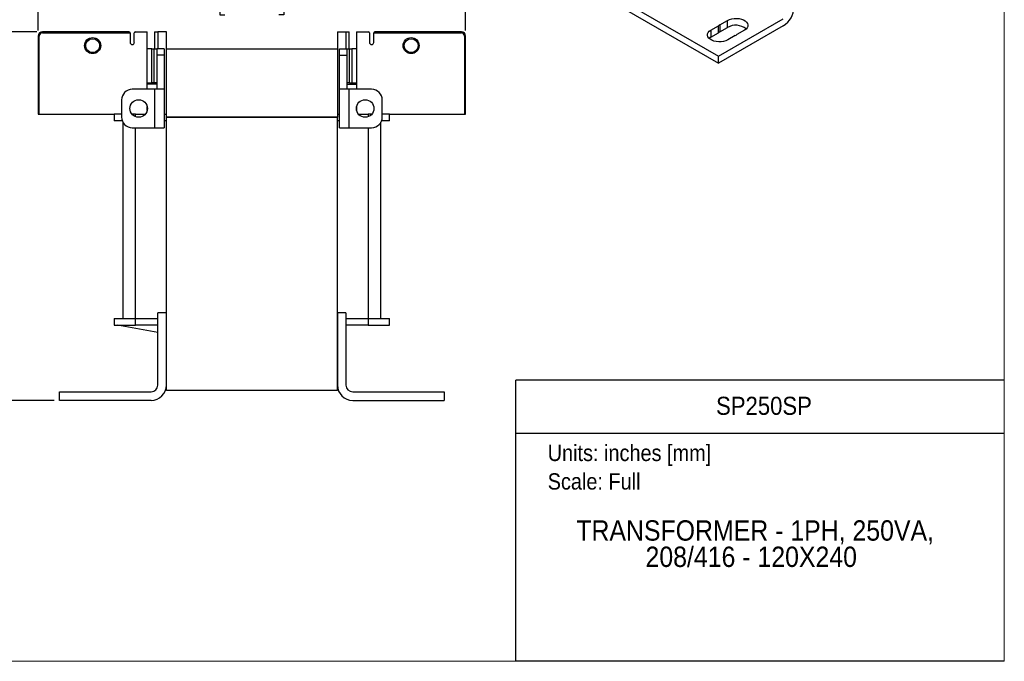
# Model space of a CAD drawing. Header units: inches. Extents: x 0 to 17, y 0 to 11.
# Tile 22 of 26: x 7.9 to 17, y 0 to 5.9. Entities that reach past the tile are written whole.
import ezdxf
from ezdxf.enums import TextEntityAlignment as Align

# ---------------------------------------------------------------- set-up
doc = ezdxf.new("R2010")
doc.units = ezdxf.units.IN
doc.header["$MEASUREMENT"] = 0
doc.linetypes.add('SLD-Solid', pattern=[0])
doc.layers.add('DIMENSIONS', color=140, linetype='SLD-Solid', lineweight=25)
doc.layers.add('TEXT', color=140, linetype='SLD-Solid', lineweight=25)
doc.layers.add('SLD-DEFPOINTS', color=7, linetype='Continuous')
doc.styles.add('SLDTEXTSTYLE0', font='GOTHIC.TTF', dxfattribs={"width": 0.913})
doc.dimstyles.new('SLDDIMSTYLE0', dxfattribs={"dimtxt": 0.15, "dimasz": 0.18, "dimexe": 0, "dimexo": 0.0625, "dimgap": 0.0375, "dimtad": 0, "dimtih": 1, "dimtoh": 1, "dimrnd": 1e-09, "dimzin": 12, "dimdsep": 46, "dimtxsty": 'SLDTEXTSTYLE0', "dimsah": 1, "dimcen": 0.09, "dimadec": 0, "dimazin": 3, "dimtfac": 1, "dimtofl": 0, "dimtmove": 0, "dimatfit": 3, "dimfxl": 0, "dimfrac": 2, "dimtolj": 1, "dimtzin": 12, "dimarcsym": 0})
doc.dimstyles.new('SLDDIMSTYLE1', dxfattribs={"dimtxt": 0.15, "dimasz": 0.18, "dimexe": 0, "dimexo": 0.0625, "dimgap": 0.0375, "dimtad": 0, "dimtih": 1, "dimtoh": 1, "dimrnd": 1e-09, "dimzin": 4, "dimdsep": 46, "dimtxsty": 'SLDTEXTSTYLE0', "dimsah": 1, "dimcen": 0.09, "dimadec": 0, "dimazin": 1, "dimtfac": 1, "dimtofl": 0, "dimtmove": 0, "dimatfit": 3, "dimfxl": 0, "dimfrac": 2, "dimtolj": 1, "dimtzin": 12, "dimarcsym": 0})

# ---------------------------------------------------------------- blocks, each defined once
blk = doc.blocks.new('Block1')
at = {"color": 140, "linetype": 'SLD-Solid', "lineweight": 18}
blk.add_line((17, 0), (17, 2.589), dxfattribs=at)
at = {"layer": 'TEXT'}
for p, q in [((17, 2.589), (12.5, 2.589)), ((12.5, 0), (12.5, 2.589)), ((12.5, 2.1021), (17, 2.1021)), ((17, 0), (12.5, 0))]:
    blk.add_line(p, q, dxfattribs=at)
at = {"layer": 'TEXT', "char_height": 0.15, "attachment_point": 1, "style": 'SLDTEXTSTYLE0'}
for s, insert in [('Units: inches [mm]', (12.7947, 1.9947)), ('Scale: Full', (12.7947, 1.7319))]:
    blk.add_mtext(s, dxfattribs=dict(at, insert=insert))
at = {"layer": 'TEXT', "color": 140, "style": 'SLDTEXTSTYLE0', "width": 0.913}
for tag, height, p in [('AUTOATTR0', 0.1667, (14.3454, 2.2203)), ('AUTOATTR1_0', 0.1875, (13.058, 1.0552)), ('AUTOATTR1_1', 0.1875, (13.6957, 0.8128))]:
    blk.add_attdef(tag, text='', height=height, dxfattribs=at).set_placement(p, align=Align.BOTTOM_LEFT)
blk = doc.blocks.new('Block2')
at = {"color": 7, "linetype": 'SLD-Solid', "lineweight": 18}
for q in [(17, 11), (0, 0)]:
    blk.add_line((17, 0), q, dxfattribs=at)
blk = doc.blocks.new('_D_1')
at = {"layer": 'DIMENSIONS'}
for p, q in [((8.0914, 5.7993), (7.4368, 5.7993)), ((7.5618, 5.7993), (7.5618, 4.3711)), ((7.3678, 4.1002), (7.3221, 4.1002)), ((7.3221, 4.1002), (7.3221, 3.8621)), ((7.7558, 4.1002), (7.8015, 4.1002)), ((7.8015, 4.1002), (7.8015, 3.8621)), ((7.3221, 3.8621), (7.3678, 3.8621)), ((7.5618, 2.4034), (7.5618, 3.8316)), ((7.8015, 3.8621), (7.7558, 3.8621)), ((8.2489, 2.4034), (7.4368, 2.4034))]:
    blk.add_line(p, q, dxfattribs=at)
for points in [[(7.5618, 5.7993), (7.5118, 5.6193), (7.6118, 5.6193)], [(7.5618, 2.4034), (7.6118, 2.5834), (7.5118, 2.5834)]]:
    blk.add_solid(points, dxfattribs=at)
at = {"layer": 'DIMENSIONS', "char_height": 0.15, "attachment_point": 1, "style": 'SLDTEXTSTYLE0'}
for s, insert in [('3.40', (7.3678, 4.3223)), ('86.3', (7.3678, 4.0537))]:
    blk.add_mtext(s, dxfattribs=dict(at, insert=insert))
blk = doc.blocks.new('_D_2')
at = {"layer": 'DIMENSIONS'}
for p, q in [((8.102, 5.8099), (8.102, 6.318)), ((12.039, 5.8099), (12.039, 6.318)), ((8.102, 6.193), (9.6439, 6.193)), ((9.8212, 6.1919), (9.7754, 6.1919)), ((9.7754, 6.1919), (9.7754, 5.9538)), ((10.3199, 6.1919), (10.3656, 6.1919)), ((10.3656, 6.1919), (10.3656, 5.9538)), ((12.039, 6.193), (10.4971, 6.193)), ((9.7754, 5.9538), (9.8212, 5.9538)), ((10.3656, 5.9538), (10.3199, 5.9538))]:
    blk.add_line(p, q, dxfattribs=at)
for points in [[(8.102, 6.193), (8.282, 6.143), (8.282, 6.243)], [(12.039, 6.193), (11.859, 6.243), (11.859, 6.143)]]:
    blk.add_solid(points, dxfattribs=at)
at = {"layer": 'DIMENSIONS', "char_height": 0.15, "attachment_point": 1, "style": 'SLDTEXTSTYLE0'}
for s, insert in [('3.94', (9.8766, 6.4139)), ('100.0', (9.8212, 6.1454))]:
    blk.add_mtext(s, dxfattribs=dict(at, insert=insert))

msp = doc.modelspace()

# ---------------------------------------------------------------- linework, layer by layer
for p, q in [((11.696, 7.116), (14.3686, 5.5732)), ((11.696, 7.0517), (14.3686, 5.5089)), ((14.3686, 5.5732), (14.9647, 5.9173)), ((14.3816, 5.8635), (14.4507, 5.9034)), ((14.4507, 5.8391), (14.4507, 5.9034)), ((14.2976, 5.815), (14.3667, 5.8549)), ((14.2976, 5.815), (14.2976, 5.7507)), ((14.3667, 5.7906), (14.3667, 5.8549)), ((14.9647, 5.853), (14.3686, 5.5089)), ((14.3816, 5.8635), (14.3816, 5.7992)), ((14.3816, 5.7992), (14.4507, 5.8391)), ((14.6066, 5.8134), (14.5375, 5.7735)), ((8.102, 5.7599), (8.1119, 5.7599)), ((8.102, 5.7599), (8.102, 5.0414)), ((8.1119, 5.0414), (8.1119, 5.7599)), ((8.1414, 5.7894), (8.1414, 5.7993)), ((8.9386, 5.7993), (8.1414, 5.7993)), ((8.1414, 5.7894), (8.9485, 5.7894)), ((8.9485, 5.7894), (8.9485, 5.7008)), ((8.9878, 5.7008), (8.9878, 5.7894)), ((8.9977, 5.7993), (9.106, 5.7993)), ((9.106, 5.2693), (9.106, 5.7993)), ((9.1749, 5.7993), (9.1749, 5.6433)), ((9.1749, 5.7993), (9.2044, 5.7993)), ((9.2044, 5.7993), (9.2044, 5.6433)), ((9.2831, 5.7993), (9.2044, 5.7993)), ((9.2831, 5.6432), (9.2831, 5.7993)), ((10.8579, 5.7993), (10.8579, 5.6432)), ((10.8579, 5.7993), (10.9367, 5.7993)), ((10.9367, 5.7993), (10.9367, 5.6433)), ((10.9367, 5.7993), (10.9662, 5.7993)), ((10.9662, 5.6433), (10.9662, 5.7993)), ((11.0351, 5.7993), (11.0351, 5.2693)), ((11.0351, 5.7993), (11.1434, 5.7993)), ((11.1532, 5.7894), (11.1532, 5.7008)), ((11.1926, 5.7008), (11.1926, 5.7894)), ((11.1926, 5.7894), (11.9997, 5.7894)), ((11.9997, 5.7993), (11.2024, 5.7993)), ((11.9997, 5.7993), (11.9997, 5.7894)), ((12.0292, 5.7599), (12.0292, 5.0414)), ((12.0292, 5.7599), (12.039, 5.7599)), ((12.039, 5.0414), (12.039, 5.7599)), ((14.2976, 5.7507), (14.3667, 5.7906)), ((14.5226, 5.7649), (14.4535, 5.725)), ((9.1492, 5.6433), (9.106, 5.6433)), ((9.1492, 5.3283), (9.1492, 5.6433)), ((9.1492, 5.6433), (9.1715, 5.6433)), ((9.1715, 5.3283), (9.1715, 5.6433)), ((9.1715, 5.6433), (9.1945, 5.6433)), ((9.2634, 5.6433), (9.1945, 5.6433)), ((9.1945, 5.6433), (9.1945, 5.5842)), ((9.2634, 5.6433), (9.2634, 5.5842)), ((9.2831, 5.0133), (9.2831, 5.6432)), ((9.2831, 5.6432), (10.8579, 5.6432)), ((10.8579, 5.6432), (10.8579, 5.0133)), ((10.8776, 5.6433), (10.9465, 5.6433)), ((10.8776, 5.5842), (10.8776, 5.6433)), ((10.9465, 5.5842), (10.9465, 5.6433)), ((10.9465, 5.6433), (10.9696, 5.6433)), ((10.9696, 5.3283), (10.9696, 5.6433)), ((10.9696, 5.6433), (10.9919, 5.6433)), ((10.9919, 5.6433), (10.9919, 5.3283)), ((11.0351, 5.6433), (10.9919, 5.6433)), ((9.2634, 5.5842), (9.1945, 5.5842)), ((9.1945, 5.5842), (9.1945, 5.2693)), ((9.2634, 5.5842), (9.2634, 5.2693)), ((10.8776, 5.5842), (10.9465, 5.5842)), ((10.8776, 5.2693), (10.8776, 5.5842)), ((10.9465, 5.2693), (10.9465, 5.5842)), ((14.3686, 5.5089), (14.3686, 5.5732)), ((9.1749, 5.2693), (8.9682, 5.2693)), ((9.106, 5.3283), (9.1492, 5.3283)), ((9.1945, 5.317), (9.106, 5.317)), ((9.1715, 5.3283), (9.1492, 5.3283)), ((9.1945, 5.3283), (9.1715, 5.3283)), ((9.1749, 5.2693), (9.1749, 4.9149)), ((9.2634, 5.2693), (9.1749, 5.2693)), ((9.2634, 5.2693), (9.2634, 4.9149)), ((10.8776, 4.9149), (10.8776, 5.2693)), ((10.9662, 5.2693), (10.8776, 5.2693)), ((10.9696, 5.3283), (10.9465, 5.3283)), ((10.9465, 5.317), (11.0351, 5.317)), ((10.9662, 4.9149), (10.9662, 5.2693)), ((11.1729, 5.2693), (10.9662, 5.2693)), ((10.9696, 5.3283), (10.9919, 5.3283)), ((10.9919, 5.3283), (11.0351, 5.3283)), ((8.8697, 5.1708), (8.8697, 5.0134)), ((11.2713, 5.0134), (11.2713, 5.1708)), ((9.106, 5.0744), (9.106, 5.1098)), ((11.0351, 5.1098), (11.0351, 5.0744)), ((8.102, 5.0414), (8.1119, 5.0414)), ((8.1119, 5.0414), (8.8028, 5.0414)), ((8.8028, 5.0414), (8.8028, 4.9789)), ((8.8697, 5.0414), (8.8028, 5.0414)), ((8.9997, 5.0414), (8.9644, 5.0414)), ((8.9997, 5.0414), (9.09, 5.0414)), ((8.9997, 5.0162), (8.9997, 5.0414)), ((9.2634, 5.0414), (9.2831, 5.0414)), ((9.2831, 5.0133), (10.8579, 5.0133)), ((9.2831, 2.4936), (9.2831, 5.0133)), ((10.8579, 5.0133), (9.2831, 5.0133)), ((9.4308, 5.0133), (9.4308, 5.0133)), ((10.7103, 5.0133), (10.7103, 5.0133)), ((10.8579, 5.0414), (10.8776, 5.0414)), ((10.8579, 2.4936), (10.8579, 5.0133)), ((11.051, 5.0414), (11.1414, 5.0414)), ((11.1766, 5.0414), (11.1414, 5.0414)), ((11.1414, 5.0414), (11.1414, 5.0162)), ((11.3382, 5.0414), (11.2713, 5.0414)), ((11.3382, 4.9789), (11.3382, 5.0414)), ((11.3382, 5.0414), (12.0292, 5.0414)), ((12.0292, 5.0414), (12.039, 5.0414)), ((8.876, 4.9789), (8.8028, 4.9789)), ((8.8815, 4.9666), (8.8815, 3.1578)), ((8.9682, 4.9149), (9.1749, 4.9149)), ((8.9997, 3.1578), (8.9997, 4.9149)), ((9.1749, 4.9149), (9.2634, 4.9149)), ((9.2831, 4.9789), (9.2634, 4.9789)), ((10.8776, 4.9789), (10.8579, 4.9789)), ((10.8776, 4.9149), (10.9662, 4.9149)), ((10.9662, 4.9149), (11.1729, 4.9149)), ((11.1414, 4.9149), (11.1414, 3.1578)), ((11.2595, 3.1578), (11.2595, 4.9666)), ((11.3382, 4.9789), (11.2651, 4.9789)), ((9.2044, 2.5446), (9.2044, 3.2105)), ((9.2831, 3.2105), (9.2044, 3.2105)), ((9.2831, 2.5446), (9.2831, 3.2105)), ((10.8579, 3.2105), (10.8579, 2.5446)), ((10.9367, 3.2105), (10.8579, 3.2105)), ((10.9367, 3.2105), (10.9367, 2.5446)), ((8.8028, 3.1578), (8.8028, 3.0953)), ((8.8028, 3.1578), (8.9997, 3.1578)), ((8.8028, 3.0953), (8.9997, 3.0953)), ((9.2044, 3.0275), (8.8315, 3.0953)), ((8.9997, 3.0953), (8.9997, 3.1578)), ((8.9997, 3.1578), (9.2044, 3.1578)), ((9.2044, 3.0953), (8.9997, 3.0953)), ((10.9367, 3.1578), (11.1414, 3.1578)), ((11.1414, 3.0953), (10.9367, 3.0953)), ((11.1414, 3.1578), (11.1414, 3.0953)), ((11.1414, 3.1578), (11.3382, 3.1578)), ((11.1414, 3.0953), (11.3382, 3.0953)), ((11.3382, 3.0953), (11.3382, 3.1578)), ((8.2989, 2.4034), (8.2989, 2.4821)), ((8.2989, 2.4821), (9.1419, 2.4821)), ((10.8579, 2.4936), (9.2831, 2.4936)), ((10.9992, 2.4821), (11.8422, 2.4821)), ((11.8422, 2.4821), (11.8422, 2.4034)), ((9.1419, 2.4034), (8.2989, 2.4034)), ((10.9992, 2.4034), (11.8422, 2.4034))]:
    msp.add_line(p, q)
at = {"flags": 128}
for points in [[(14.4507, 5.9034), (14.4686, 5.9118), (14.4891, 5.9178), (14.5114, 5.9213), (14.5344, 5.922), (14.5572, 5.9199), (14.5787, 5.9151), (14.598, 5.9079), (14.6143, 5.8985), (14.6269, 5.8873), (14.6351, 5.8749), (14.6387, 5.8618), (14.6375, 5.8485), (14.6315, 5.8356), (14.6211, 5.8238), (14.6066, 5.8134)], [(14.4535, 5.725), (14.4356, 5.7167), (14.415, 5.7106), (14.3928, 5.7072), (14.3697, 5.7065), (14.347, 5.7086), (14.3255, 5.7133), (14.3061, 5.7206), (14.2898, 5.73), (14.2773, 5.7411), (14.269, 5.7536), (14.2654, 5.7667), (14.2666, 5.78), (14.2726, 5.7928), (14.2831, 5.8047), (14.2976, 5.815)], [(14.2976, 5.7507), (14.2831, 5.7404), (14.2804, 5.7379)]]:
    msp.add_lwpolyline(points, dxfattribs=at)
for centre, radius in [((8.604, 5.6713), 0.064), ((11.5371, 5.6713), 0.064), ((9.0272, 5.0921), 0.0807), ((11.1138, 5.0921), 0.0807)]:
    msp.add_circle(centre, radius)
for centre, radius, start, end in [((14.8477, 6.0358), 0.2171, 302.60546, 357.39452), ((14.4261, 5.7692), 0.1043, 115.27748, 124.71714), ((14.5274, 5.6999), 0.159, 52.6714, 118.83578), ((8.1414, 5.7599), 0.0394, 90, 180), ((8.9386, 5.7894), 0.00984, 0, 90), ((8.9977, 5.7894), 0.00984, 90, 180), ((11.1434, 5.7894), 0.00984, 0, 90), ((11.2024, 5.7894), 0.00984, 90, 180), ((11.9997, 5.7599), 0.0394, 0, 90), ((14.4261, 5.7049), 0.1043, 115.27748, 124.71714), ((14.4781, 5.8592), 0.1043, 295.27579, 304.71883), ((8.9682, 5.7008), 0.0197, 180, 0), ((11.1729, 5.7008), 0.0197, 180, 0), ((8.9682, 5.1708), 0.0984, 90, 180), ((11.1729, 5.1708), 0.0984, 0, 90), ((8.9682, 5.0134), 0.0984, 180, 270), ((11.1729, 5.0134), 0.0984, 270, 0), ((9.1419, 2.5446), 0.0625, 270, 0), ((9.1419, 2.5446), 0.1412, 270, 0), ((10.9992, 2.5446), 0.1412, 180, 270), ((10.9992, 2.5446), 0.0625, 180, 270)]:
    msp.add_arc(centre, radius, start, end)
for points in [[(8.1414, 5.7894), (8.1251, 5.7894), (8.1119, 5.7762), (8.1119, 5.7599)], [(12.0292, 5.7599), (12.0292, 5.7762), (12.016, 5.7894), (11.9997, 5.7894)]]:
    msp.add_open_spline(points, degree=3)
for points, knots in [([(8.5302, 5.6713), (8.5302, 5.6909), (8.5379, 5.7097), (8.5656, 5.7374), (8.5844, 5.7451), (8.6236, 5.7451), (8.6423, 5.7374), (8.67, 5.7097), (8.6778, 5.6909), (8.6778, 5.6713)], [0, 0, 0, 0, 0.25, 0.25, 0.5, 0.5, 0.75, 0.75, 1, 1, 1, 1]), ([(11.4632, 5.6713), (11.4632, 5.7121), (11.4963, 5.7451), (11.5778, 5.7451), (11.6109, 5.7121), (11.6109, 5.6713)], [0, 0, 0, 0, 0.5, 0.5, 1, 1, 1, 1]), ([(8.6778, 5.6713), (8.6778, 5.6306), (8.6447, 5.5975), (8.5632, 5.5975), (8.5302, 5.6306), (8.5302, 5.6713)], [0, 0, 0, 0, 0.5, 0.5, 1, 1, 1, 1]), ([(11.6109, 5.6713), (11.6109, 5.6517), (11.6031, 5.633), (11.5754, 5.6053), (11.5566, 5.5975), (11.5175, 5.5975), (11.4987, 5.6053), (11.471, 5.633), (11.4632, 5.6517), (11.4632, 5.6713)], [0, 0, 0, 0, 0.25, 0.25, 0.5, 0.5, 0.75, 0.75, 1, 1, 1, 1])]:
    msp.add_open_spline(points, degree=3, knots=knots)

# ---------------------------------------------------------------- block references
at = {"layer": 'SLD-DEFPOINTS'}
msp.add_blockref('Block2', (0, 0), dxfattribs=at)
ref = msp.add_blockref('Block1', (0, 0), dxfattribs=at)
ref.add_attrib('AUTOATTR0', 'SP250SP', dxfattribs={"layer": 'TEXT', "height": 0.16667, "style": 'SLDTEXTSTYLE0', "width": 0.913}).set_placement((14.3454, 2.2203), align=Align.BOTTOM_LEFT)
ref.add_attrib('AUTOATTR1_0', 'TRANSFORMER - 1PH, 250VA, ', dxfattribs={"layer": 'TEXT', "height": 0.1875, "style": 'SLDTEXTSTYLE0', "width": 0.913}).set_placement((13.058, 1.0552), align=Align.BOTTOM_LEFT)
ref.add_attrib('AUTOATTR1_1', '208/416 - 120X240', dxfattribs={"layer": 'TEXT', "height": 0.1875, "style": 'SLDTEXTSTYLE0', "width": 0.913}).set_placement((13.6957, 0.8128), align=Align.BOTTOM_LEFT)

# ---------------------------------------------------------------- dimensions: what is measured, and where the dimension line sits
at = {"layer": 'DIMENSIONS'}
dim = msp.add_linear_dim(base=(12.039, 6.193), p1=(8.102, 5.7599), p2=(12.039, 5.7599), dimstyle='SLDDIMSTYLE0', dxfattribs=at)
dim.commit()
dim.dimension.update_dxf_attribs({"geometry": '_D_2', "text_midpoint": (10.0705, 6.193), "dimtype": 160})
dim = msp.add_linear_dim(base=(7.5618, 2.4034), p1=(8.1414, 5.7993), p2=(8.2989, 2.4034), angle=90, dimstyle='SLDDIMSTYLE1', dxfattribs=at)
dim.commit()
dim.dimension.update_dxf_attribs({"geometry": '_D_1', "text_midpoint": (7.5618, 4.1013), "dimtype": 160})

doc.saveas('drawing.dxf')
